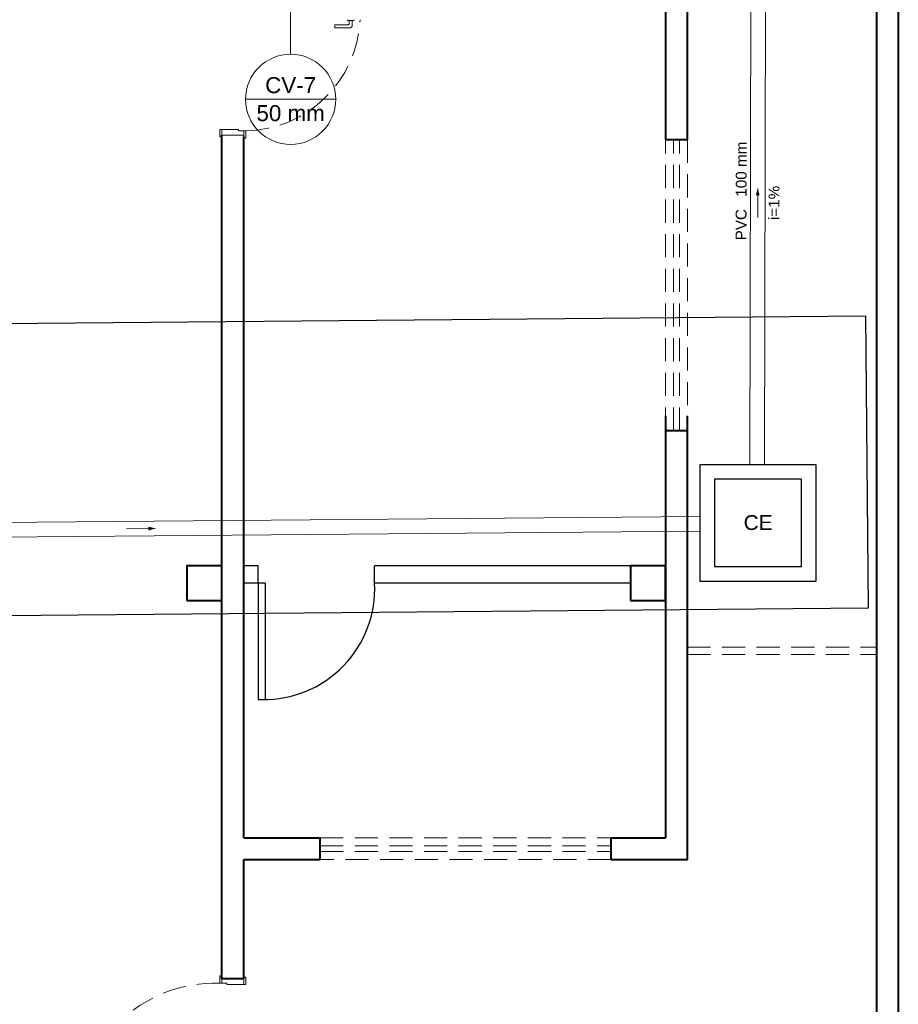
# Model space of a CAD drawing. Header units: millimetres. Extents: x 53 to 3943, y 29 to 3483.
# Tile 9 of 52: x 3879 to 3891, y 3406 to 3420. Entities that reach past the tile are written whole.
import ezdxf

# ---------------------------------------------------------------- set-up
doc = ezdxf.new("R2010")
doc.units = ezdxf.units.MM
doc.header["$MEASUREMENT"] = 0
doc.linetypes.add('DASHED', pattern=[1.905, 1.27, -0.635])
doc.linetypes.add('HIDDEN2', pattern=[0.47625, 0.3175, -0.15875])
for name, color, linetype, lineweight in [('CV-Indicação coluna', 5, 'Continuous', 5), ('DI-Detalhes', 1, 'Continuous', 30), ('MB_ALVENARIA', 7, 'Continuous', 40), ('MB_ESQUADRIA', 7, 'Continuous', 5), ('TQ-Condutos', 3, 'Continuous', 5), ('TQ-Sentido conduto', 9, 'Continuous', 5), ('TQ-Textos conduto', 7, 'Continuous', 5)]:
    doc.layers.add(name, color=color, linetype=linetype, lineweight=lineweight)
for name, color, linetype in [('ESGOTO', 1, 'Continuous'), ('Simbolos', 5, 'Continuous'), ('Simbolos_int', 2, 'Continuous')]:
    doc.layers.add(name, color=color, linetype=linetype)
doc.styles.add('Arial', font='arial.ttf')

msp = doc.modelspace()

# ---------------------------------------------------------------- hatches: boundary and pattern name
at = {"layer": 'TQ-Sentido conduto', "linetype": 'Continuous'}
for points in [[(3888.847, 3417.696), (3888.821, 3417.599), (3888.873, 3417.599)], [(3880.567, 3413.018), (3880.47, 3413.043), (3880.47, 3412.991)]]:
    msp.add_hatch(color=256, dxfattribs=at).paths.add_polyline_path(points)

# ---------------------------------------------------------------- linework, layer by layer
at = {"layer": 'CV-Indicação coluna'}
for p, q in [((3882.425, 3419.54), (3882.425, 3420.503)), ((3881.805, 3418.92), (3883.045, 3418.92))]:
    msp.add_line(p, q, dxfattribs=at)
msp.add_circle((3882.425, 3418.92), 0.62, dxfattribs=at)
at = {"layer": 'DI-Detalhes'}
msp.add_lwpolyline([(3866.024, 3415.728), (3890.331, 3415.941), (3890.366, 3411.922), (3866.059, 3411.709), (3866.024, 3415.728)], dxfattribs=at)
at = {"layer": 'ESGOTO'}
for p, q in [((3881.98, 3412.506), (3881.78, 3412.506)), ((3887.1, 3412.506), (3883.58, 3412.506)), ((3881.98, 3412.266), (3881.78, 3412.266)), ((3881.98, 3412.266), (3881.98, 3410.666)), ((3882.08, 3412.266), (3881.98, 3412.266)), ((3882.08, 3410.666), (3882.08, 3412.266)), ((3887.1, 3412.266), (3883.58, 3412.266)), ((3881.98, 3410.666), (3882.08, 3410.666))]:
    msp.add_line(p, q, dxfattribs=at)
for points in [[(3881.98, 3412.266), (3881.98, 3412.506)], [(3883.58, 3412.266), (3883.58, 3412.506)]]:
    msp.add_lwpolyline(points, dxfattribs=at)
msp.add_arc((3882.055, 3412.192), 1.527, 269.0618, 2.757, dxfattribs=at)
at = {"layer": 'MB_ALVENARIA'}
for p, q in [((3890.48, 3441.666), (3890.48, 3393.246)), ((3887.88, 3418.366), (3887.88, 3421.126)), ((3887.88, 3408.466), (3887.88, 3414.566)), ((3881.78, 3408.766), (3882.83, 3408.766)), ((3886.83, 3408.766), (3887.58, 3408.766)), ((3881.78, 3406.826), (3881.78, 3408.466)), ((3881.78, 3408.466), (3882.83, 3408.466)), ((3886.83, 3408.466), (3887.88, 3408.466)), ((3881.48, 3406.826), (3881.48, 3407.826))]:
    msp.add_line(p, q, dxfattribs=at)
at = {"layer": 'MB_ALVENARIA', "linetype": 'Continuous'}
msp.add_line((3890.78, 3441.666), (3890.78, 3392.946), dxfattribs=at)
at = {"layer": 'MB_ALVENARIA'}
for points in [[(3887.58, 3420.426), (3887.58, 3418.366)], [(3881.48, 3407.826), (3881.48, 3418.426)], [(3881.78, 3408.766), (3881.78, 3418.411)], [(3887.58, 3418.366), (3887.88, 3418.366)], [(3887.58, 3414.566), (3887.58, 3408.766)], [(3887.58, 3414.366), (3887.88, 3414.366)], [(3881, 3412.026), (3881.48, 3412.026), (3881.48, 3412.506), (3881, 3412.506), (3881, 3412.026)], [(3887.1, 3412.026), (3887.58, 3412.026), (3887.58, 3412.506), (3887.1, 3412.506), (3887.1, 3412.026)], [(3882.83, 3408.466), (3882.83, 3408.766)], [(3886.83, 3408.466), (3886.83, 3408.766)], [(3881.78, 3406.826), (3881.48, 3406.826)]]:
    msp.add_lwpolyline(points, dxfattribs=at)
at = {"layer": 'MB_ESQUADRIA'}
for p, q in [((3883.209, 3420.002), (3883.209, 3420.015)), ((3883.294, 3420.002), (3883.209, 3420.002)), ((3883.229, 3419.955), (3883.229, 3420.002)), ((3883.269, 3420.002), (3883.269, 3419.925)), ((3883.294, 3420.015), (3883.294, 3420.002)), ((3883.035, 3419.905), (3883.035, 3419.945)), ((3883.035, 3419.945), (3883.219, 3419.945)), ((3883.249, 3419.905), (3883.035, 3419.905)), ((3881.71, 3418.506), (3881.48, 3418.505)), ((3881.48, 3418.505), (3881.48, 3418.435)), ((3881.71, 3418.486), (3881.71, 3418.506)), ((3881.71, 3418.486), (3881.78, 3418.486)), ((3881.78, 3418.486), (3881.78, 3418.436)), ((3881.48, 3406.766), (3881.48, 3406.816)), ((3881.55, 3406.766), (3881.48, 3406.766)), ((3881.55, 3406.766), (3881.55, 3406.746)), ((3881.55, 3406.746), (3881.78, 3406.746)), ((3881.78, 3406.746), (3881.78, 3406.816))]:
    msp.add_line(p, q, dxfattribs=at)
at = {"layer": 'MB_ESQUADRIA', "linetype": 'HIDDEN2'}
for p, q in [((3887.88, 3411.386), (3890.48, 3411.386)), ((3887.88, 3411.286), (3890.48, 3411.286))]:
    msp.add_line(p, q, dxfattribs=at)
at = {"layer": 'MB_ESQUADRIA'}
for points in [[(3881.48, 3418.505), (3881.45, 3418.505), (3881.45, 3418.405), (3881.48, 3418.405), (3881.48, 3418.435)], [(3881.78, 3418.436), (3881.78, 3418.386), (3881.81, 3418.386), (3881.81, 3418.486), (3881.78, 3418.486), (3881.78, 3418.486)], [(3881.48, 3418.426), (3881.78, 3418.426)], [(3881.48, 3406.816), (3881.48, 3406.866), (3881.45, 3406.866), (3881.45, 3406.766), (3881.48, 3406.766), (3881.48, 3406.766)], [(3881.78, 3406.746), (3881.81, 3406.746), (3881.81, 3406.846), (3881.78, 3406.846), (3881.78, 3406.816)]]:
    msp.add_lwpolyline(points, dxfattribs=at)
at = {"layer": 'MB_ESQUADRIA', "linetype": 'HIDDEN2'}
for points in [[(3887.58, 3414.366), (3887.58, 3418.366)], [(3887.69, 3414.366), (3887.69, 3418.366)], [(3887.77, 3414.366), (3887.77, 3418.366)], [(3887.88, 3418.366), (3887.88, 3414.366)], [(3882.83, 3408.766), (3886.83, 3408.766)], [(3882.83, 3408.656), (3886.83, 3408.656)], [(3882.83, 3408.576), (3886.83, 3408.576)], [(3886.83, 3408.466), (3882.83, 3408.466)]]:
    msp.add_lwpolyline(points, dxfattribs=at)
for centre, radius, start, end in [((3881.778, 3420.089), 1.604, 271.1406, 357.3493), ((3881.394, 3404.853), 1.914, 88.3218, 180.5013)]:
    msp.add_arc(centre, radius, start, end, dxfattribs=at)
at = {"layer": 'MB_ESQUADRIA'}
for centre, radius in [((3883.219, 3419.955), 0.01), ((3883.249, 3419.925), 0.02)]:
    msp.add_arc(centre, radius, 269.9711, 359.9711, dxfattribs=at)
at = {"layer": 'Simbolos', "linetype": 'Continuous'}
msp.add_lwpolyline([(3888.051, 3412.295), (3889.651, 3412.295), (3889.651, 3413.895), (3888.051, 3413.895), (3888.051, 3412.295), (3888.051, 3412.295)], dxfattribs=at)
at = {"layer": 'Simbolos_int', "linetype": 'DASHED'}
msp.add_lwpolyline([(3888.251, 3412.495), (3889.451, 3412.495), (3889.451, 3413.695), (3888.251, 3413.695), (3888.251, 3412.495), (3888.251, 3412.495)], dxfattribs=at)
at = {"layer": 'TQ-Condutos'}
for p, q in [((3888.739, 3413.895), (3888.754, 3420.839)), ((3888.939, 3413.895), (3888.954, 3420.839)), ((3871.99, 3413.043), (3888.051, 3413.183)), ((3871.99, 3412.843), (3888.051, 3412.983))]:
    msp.add_line(p, q, dxfattribs=at)
at = {"layer": 'TQ-Sentido conduto'}
for points in [[(3888.847, 3417.296), (3888.847, 3417.696)], [(3880.167, 3413.014), (3880.567, 3413.018)]]:
    msp.add_lwpolyline(points, dxfattribs=at)

# ---------------------------------------------------------------- texts
at = {"layer": 'CV-Indicação coluna', "char_height": 0.22, "attachment_point": 8, "line_spacing_factor": 0.6, "style": 'Arial'}
for s, insert, width in [('CV-7', (3882.425, 3419.002), 1.36699), ('50 mm', (3882.425, 3418.617), 1.83369)]:
    msp.add_mtext(s, dxfattribs=dict(at, insert=insert, width=width))
at = {"layer": 'Simbolos', "insert": (3888.654, 3412.995), "char_height": 0.2043, "width": 0.77793, "attachment_point": 7, "line_spacing_factor": 0.6, "style": 'Arial'}
msp.add_mtext('CE', dxfattribs=at)
at = {"layer": 'TQ-Textos conduto', "char_height": 0.15, "rotation": 89.8742, "line_spacing_factor": 0.6, "style": 'Arial'}
for s, insert, width, attachment_point in [('100 mm', (3888.697, 3417.581), 1.51717, 7), ('i=1%', (3889.147, 3417.495), 0.94562, 8), ('PVC', (3888.696, 3417.411), 0.86358, 9)]:
    msp.add_mtext(s, dxfattribs=dict(at, insert=insert, width=width, attachment_point=attachment_point))

doc.saveas('drawing.dxf')
